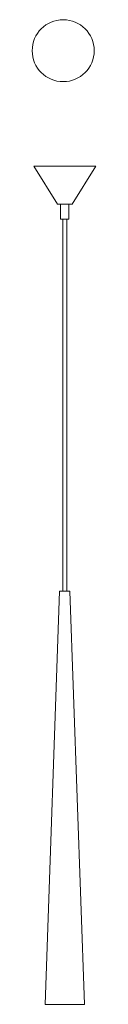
# Model space of a CAD drawing. Header units: millimetres. Extents: x -327 to -235, y -1154 to 276.
import ezdxf

# ---------------------------------------------------------------- set-up
doc = ezdxf.new("R2010")
doc.units = ezdxf.units.MM

msp = doc.modelspace()

# ---------------------------------------------------------------- linework, layer by layer
at = {"color": 7, "linetype": 'Continuous', "lineweight": 15}
for p, q in [((-324.7, 63.6), (-290.3, 8.6)), ((-324.7, 63.6), (-234.7, 63.6)), ((-269.1, 8.6), (-234.7, 63.6)), ((-269.1, 8.6), (-290.3, 8.6)), ((-285.7, 8.6), (-285.7, -13.4)), ((-273.7, -13.4), (-273.7, 8.6)), ((-273.7, -13.4), (-285.7, -13.4)), ((-282.7, -13.4), (-282.7, -553.8)), ((-276.7, -553.8), (-276.7, -13.4)), ((-287.2, -553.8), (-308.2, -1153.8)), ((-287.2, -553.8), (-272.2, -553.8)), ((-251.2, -1153.8), (-272.2, -553.8)), ((-251.2, -1153.8), (-308.2, -1153.8))]:
    msp.add_line(p, q, dxfattribs=at)
msp.add_circle((-282, 231.4), 45, dxfattribs=at)

doc.saveas('drawing.dxf')
